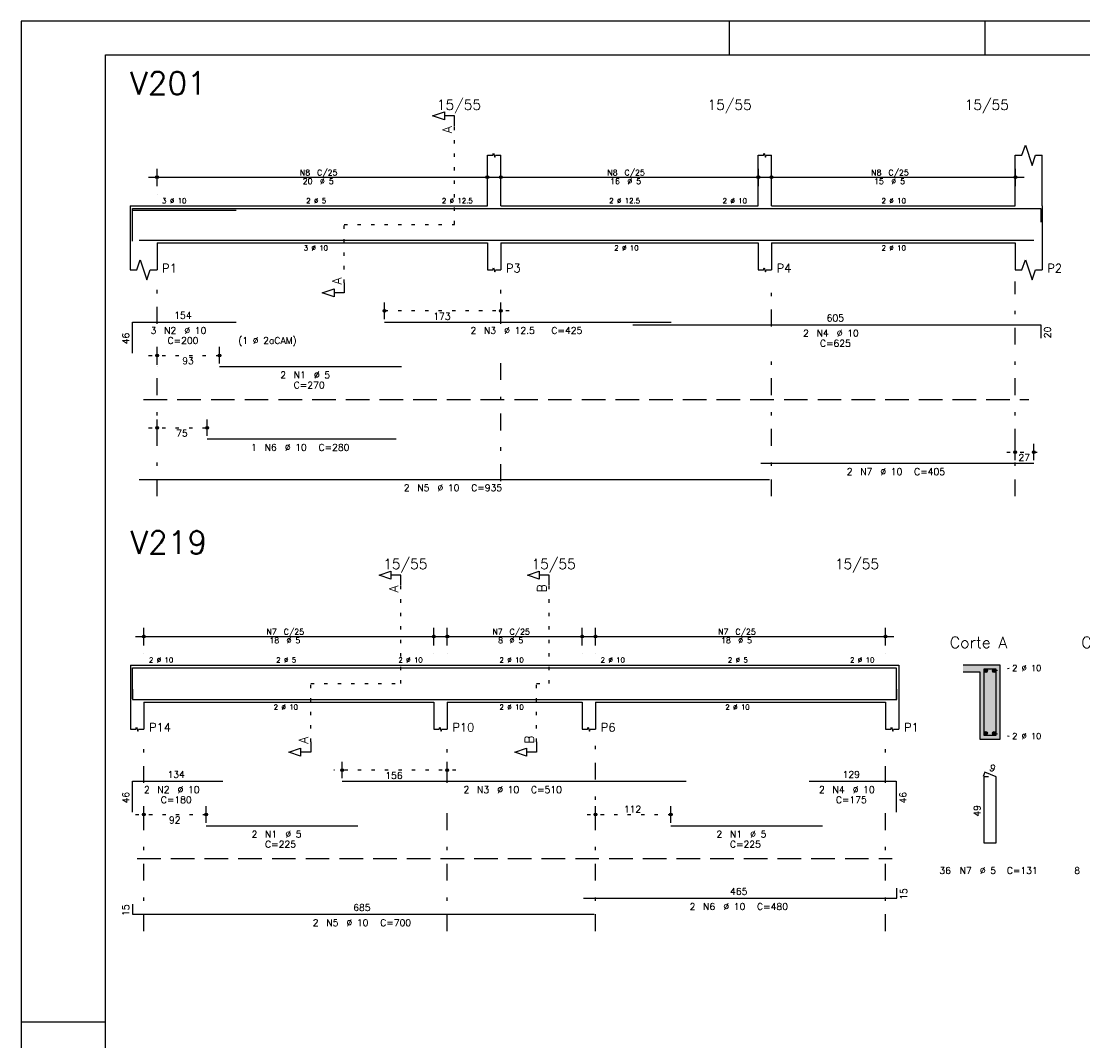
# Model space of a CAD drawing. Extents: x 0 to 84.1, y 0 to 59.4.
# Tile 2 of 7: x 0 to 31.5, y 29.1 to 59.4. Entities that reach past the tile are written whole.
import ezdxf

# ---------------------------------------------------------------- set-up
doc = ezdxf.new("R2010")
doc.units = 0
for name, pattern in [('ESTILO_TQS_0001', [1, 0.7, -0.3]), ('ESTILO_TQS_0002', [0.4, 0.1, -0.3]), ('ESTILO_TQS_0003', [1.5, 0.5, -0.4, 0.1, -0.5])]:
    doc.linetypes.add(name, pattern=pattern)
for name, color, linetype in [('1', 1, 'CONTINUOUS'), ('10', 10, 'CONTINUOUS'), ('2', 2, 'CONTINUOUS'), ('4', 4, 'CONTINUOUS'), ('6', 6, 'CONTINUOUS'), ('7', 7, 'CONTINUOUS')]:
    doc.layers.add(name, color=color, linetype=linetype)
doc.styles.get("Standard").update_dxf_attribs({"font": 'ROMANS.SHX'})

msp = doc.modelspace()

# ---------------------------------------------------------------- linework, layer by layer
at = {"layer": '1', "linetype": 'ESTILO_TQS_0002'}
for p, q in [((12.855, 53.37), (12.855, 56.29)), ((9.58, 51.635), (9.58, 53.37)), ((9.58, 53.37), (12.855, 53.37)), ((14.48, 50.8), (10.5293, 50.8)), ((3.78, 49.48), (6.135, 49.48)), ((3.78, 47.33), (5.77, 47.33)), ((29.24, 46.61), (30.29, 46.61)), ((11.265, 39.74), (11.265, 42.66)), ((15.665, 39.74), (15.665, 42.66)), ((28.865, 40.115), (29.31, 40.2)), ((8.59, 38.005), (8.59, 39.74)), ((8.59, 39.74), (11.265, 39.74)), ((15.29, 38.005), (15.29, 39.74)), ((15.29, 39.74), (15.665, 39.74)), ((28.865, 38.265), (29.31, 38.18)), ((12.89, 37.17), (9.27242, 37.17)), ((3.39, 35.85), (5.735, 35.85)), ((16.79, 35.85), (19.5265, 35.85))]:
    msp.add_line(p, q, dxfattribs=at)
at = {"layer": '1', "linetype": 'ESTILO_TQS_0001'}
for p, q in [((3.63, 48.175), (29.89, 48.175)), ((3.44, 34.545), (25.84, 34.545))]:
    msp.add_line(p, q, dxfattribs=at)
at = {"layer": '1', "linetype": 'CONTINUOUS'}
for centre in [(28.615, 40.115), (28.865, 40.115), (28.615, 38.265), (28.865, 38.265)]:
    msp.add_circle(centre, 0.05, dxfattribs=at)
for points in [[(28.665, 40.115), (28.59, 40.158301), (28.568015, 40.132101)], [(28.665, 40.115), (28.568015, 40.132101), (28.568015, 40.097899)], [(28.665, 40.115), (28.568015, 40.097899), (28.59, 40.071699)], [(28.665, 40.115), (28.623682, 40.16424), (28.59, 40.158301)], [(28.665, 40.115), (28.59, 40.071699), (28.623682, 40.06576)], [(28.665, 40.115), (28.653302, 40.147139), (28.623682, 40.16424)], [(28.665, 40.115), (28.623682, 40.06576), (28.653302, 40.082861)], [(28.665, 40.115), (28.653302, 40.082861), (28.665, 40.115)], [(28.915, 40.115), (28.84, 40.158301), (28.818015, 40.132101)], [(28.915, 40.115), (28.818015, 40.132101), (28.818015, 40.097899)], [(28.915, 40.115), (28.818015, 40.097899), (28.84, 40.071699)], [(28.915, 40.115), (28.873682, 40.16424), (28.84, 40.158301)], [(28.915, 40.115), (28.84, 40.071699), (28.873682, 40.06576)], [(28.915, 40.115), (28.903302, 40.147139), (28.873682, 40.16424)], [(28.915, 40.115), (28.873682, 40.06576), (28.903302, 40.082861)], [(28.915, 40.115), (28.903302, 40.082861), (28.915, 40.115)], [(28.665, 38.265), (28.59, 38.308301), (28.568015, 38.282101)], [(28.665, 38.265), (28.568015, 38.282101), (28.568015, 38.247899)], [(28.665, 38.265), (28.568015, 38.247899), (28.59, 38.221699)], [(28.665, 38.265), (28.623682, 38.31424), (28.59, 38.308301)], [(28.665, 38.265), (28.59, 38.221699), (28.623682, 38.21576)], [(28.665, 38.265), (28.653302, 38.297139), (28.623682, 38.31424)], [(28.665, 38.265), (28.623682, 38.21576), (28.653302, 38.232861)], [(28.665, 38.265), (28.653302, 38.232861), (28.665, 38.265)], [(28.915, 38.265), (28.84, 38.308301), (28.818015, 38.282101)], [(28.915, 38.265), (28.818015, 38.282101), (28.818015, 38.247899)], [(28.915, 38.265), (28.818015, 38.247899), (28.84, 38.221699)], [(28.915, 38.265), (28.873682, 38.31424), (28.84, 38.308301)], [(28.915, 38.265), (28.84, 38.221699), (28.873682, 38.21576)], [(28.915, 38.265), (28.903302, 38.297139), (28.873682, 38.31424)], [(28.915, 38.265), (28.873682, 38.21576), (28.903302, 38.232861)], [(28.915, 38.265), (28.903302, 38.232861), (28.915, 38.265)]]:
    msp.add_solid(points, dxfattribs=at)
at = {"layer": '10', "linetype": 'CONTINUOUS'}
for points in [[(28.44, 40.09), (29.04, 40.29), (27.94, 40.29)], [(28.44, 40.09), (27.94, 40.29), (27.94, 40.09)], [(28.44, 40.09), (29.04, 38.09), (29.04, 40.29)], [(28.44, 40.09), (28.44, 38.09), (29.04, 38.09)]]:
    msp.add_solid(points, dxfattribs=at)
at = {"layer": '2', "linetype": 'CONTINUOUS'}
for p, q in [((84.100006, 59.400002), (0, 59.400002)), ((0, 59.400002), (0, 0)), ((21, 59.400002), (21, 58.400002)), ((28.600006, 58.400002), (28.600006, 59.400002)), ((13.83, 53.92), (13.83, 55.42)), ((14.23, 53.92), (14.23, 55.42)), ((21.86, 53.92), (21.86, 55.42)), ((22.26, 53.92), (22.26, 55.42)), ((29.49, 53.92), (29.49, 55.42)), ((30.29, 53.92), (30.29, 55.42)), ((4.03, 54.5), (4.03, 55.02)), ((13.83, 54.5), (13.83, 55.02)), ((14.23, 54.5), (14.23, 55.02)), ((21.87, 54.5), (21.87, 55.02)), ((22.26, 54.5), (22.26, 55.02)), ((29.5, 54.5), (29.5, 55.02)), ((3.78, 54.77), (14.08, 54.77)), ((13.98, 54.77), (22.12, 54.77)), ((22.01, 54.77), (29.75, 54.77)), ((4.03, 54.25), (4.03, 54.25)), ((13.83, 54.25), (13.83, 54.25)), ((14.23, 54.25), (14.23, 54.25)), ((21.87, 54.25), (21.87, 54.25)), ((22.26, 54.25), (22.26, 54.25)), ((29.5, 54.25), (29.5, 54.25)), ((3.23, 53.92), (3.23, 52.82)), ((3.23, 53.92), (4.03, 53.92)), ((4.03, 53.92), (13.83, 53.92)), ((14.23, 53.92), (21.86, 53.92)), ((22.26, 53.92), (29.49, 53.92)), ((30.29, 53.92), (30.29, 52.82)), ((3.23, 52.82), (3.23, 52.02)), ((4.03, 52.82), (13.83, 52.82)), ((4.03, 52.82), (4.03, 52.02)), ((13.83, 52.82), (13.83, 52.02)), ((14.23, 52.82), (21.86, 52.82)), ((14.23, 52.82), (14.23, 52.02)), ((21.86, 52.82), (21.86, 52.02)), ((22.26, 52.82), (29.49, 52.82)), ((22.26, 52.82), (22.26, 52.02)), ((29.49, 52.82), (29.49, 52.02)), ((30.29, 52.82), (30.29, 52.02)), ((10.7793, 50.56), (10.7793, 51.05)), ((14.23, 50.56), (14.23, 51.05)), ((10.7793, 50.46), (10.7793, 50.46)), ((14.23, 50.46), (14.23, 50.46)), ((4.03, 49.24), (4.03, 49.73)), ((5.885, 49.24), (5.885, 49.73)), ((4.03, 49.14), (4.03, 49.14)), ((5.885, 49.14), (5.885, 49.14)), ((4.03, 47.09), (4.03, 47.58)), ((5.52, 47.09), (5.52, 47.58)), ((4.03, 46.99), (4.03, 46.99)), ((5.52, 46.99), (5.52, 46.99)), ((29.49, 46.37), (29.49, 46.86)), ((30.04, 46.37), (30.04, 46.86)), ((29.49, 46.27), (29.49, 46.27)), ((30.04, 46.27), (30.04, 46.27)), ((3.64, 40.87), (3.64, 41.39)), ((12.24, 40.87), (12.24, 41.39)), ((12.64, 40.87), (12.64, 41.39)), ((16.64, 40.87), (16.64, 41.39)), ((17.04, 40.87), (17.04, 41.39)), ((25.64, 40.87), (25.64, 41.39)), ((3.39, 41.14), (12.49, 41.14)), ((12.39, 41.14), (16.89, 41.14)), ((16.79, 41.14), (25.89, 41.14)), ((3.64, 40.62), (3.64, 40.62)), ((12.24, 40.62), (12.24, 40.62)), ((12.64, 40.62), (12.64, 40.62)), ((16.64, 40.62), (16.64, 40.62)), ((17.04, 40.62), (17.04, 40.62)), ((25.64, 40.62), (25.64, 40.62)), ((3.24, 40.29), (3.24, 39.19)), ((3.24, 40.29), (3.64, 40.29)), ((3.64, 40.29), (12.24, 40.29)), ((12.24, 40.29), (12.64, 40.29)), ((12.64, 40.29), (16.64, 40.29)), ((16.64, 40.29), (17.04, 40.29)), ((17.04, 40.29), (25.64, 40.29)), ((25.64, 40.29), (26.04, 40.29)), ((26.04, 40.29), (26.04, 39.19)), ((29.04, 40.29), (27.94, 40.29)), ((27.94, 40.09), (28.44, 40.09)), ((28.44, 40.09), (28.44, 38.09)), ((29.04, 38.09), (29.04, 40.29)), ((3.24, 39.19), (3.24, 38.39)), ((3.64, 39.19), (12.24, 39.19)), ((3.64, 39.19), (3.64, 38.39)), ((12.24, 39.19), (12.24, 38.39)), ((12.64, 39.19), (16.64, 39.19)), ((12.64, 39.19), (12.64, 38.39)), ((16.64, 39.19), (16.64, 38.39)), ((17.04, 39.19), (25.64, 39.19)), ((17.04, 39.19), (17.04, 38.39)), ((25.64, 39.19), (25.64, 38.39)), ((26.04, 39.19), (26.04, 38.39)), ((28.44, 38.09), (29.04, 38.09)), ((9.52242, 36.93), (9.52242, 37.42)), ((12.64, 36.93), (12.64, 37.42)), ((9.52242, 36.83), (9.52242, 36.83)), ((12.64, 36.83), (12.64, 36.83)), ((3.64, 35.61), (3.64, 36.1)), ((5.485, 35.61), (5.485, 36.1)), ((17.04, 35.61), (17.04, 36.1)), ((19.2765, 35.61), (19.2765, 36.1)), ((3.64, 35.51), (3.64, 35.51)), ((5.485, 35.51), (5.485, 35.51)), ((17.04, 35.51), (17.04, 35.51)), ((19.2765, 35.51), (19.2765, 35.51)), ((0, 29.700001), (0.5, 29.700001)), ((0.5, 29.700001), (1.5, 29.700001)), ((1.5, 29.700001), (2.5, 29.700001))]:
    msp.add_line(p, q, dxfattribs=at)
at = {"layer": '2', "linetype": 'ESTILO_TQS_0003'}
for p, q in [((4.03, 50.422), (4.03, 51.67)), ((14.23, 50.422), (14.23, 51.67)), ((22.26, 50.342), (22.26, 51.67)), ((29.49, 45.3), (29.49, 51.67)), ((4.03, 45.3), (4.03, 49.618)), ((14.23, 45.752), (14.23, 49.618)), ((22.26, 45.3), (22.26, 49.538)), ((3.64, 36.792), (3.64, 38.04)), ((12.64, 36.792), (12.64, 38.04)), ((17.04, 32.39), (17.04, 38.04)), ((25.64, 36.792), (25.64, 38.04)), ((3.64, 32.39), (3.64, 35.988)), ((12.64, 32.39), (12.64, 35.988)), ((25.64, 32.39), (25.64, 35.988))]:
    msp.add_line(p, q, dxfattribs=at)
at = {"layer": '2', "linetype": 'CONTINUOUS'}
for points in [[(83.100006, 1), (2.5, 1), (2.5, 58.400002), (83.100006, 58.400002), (83.100006, 1)], [(12.855, 56.29), (12.855, 56.59), (12.555, 56.59), (12.555, 56.47), (12.205, 56.59), (12.555, 56.71), (12.555, 56.59)], [(13.83, 55.42), (13.99, 55.42), (14.01, 55.48), (14.05, 55.36), (14.07, 55.42), (14.23, 55.42)], [(21.86, 55.42), (22.02, 55.42), (22.04, 55.48), (22.08, 55.36), (22.1, 55.42), (22.26, 55.42)], [(29.49, 55.42), (29.69, 55.42), (29.79, 55.72), (29.99, 55.12), (30.09, 55.42), (30.29, 55.42)], [(3.23, 52.02), (3.43, 52.02), (3.53, 52.32), (3.73, 51.72), (3.83, 52.02), (4.03, 52.02)], [(29.49, 52.02), (29.69, 52.02), (29.79, 52.32), (29.99, 51.72), (30.09, 52.02), (30.29, 52.02)], [(13.83, 52.02), (13.99, 52.02), (14.01, 52.08), (14.05, 51.96), (14.07, 52.02), (14.23, 52.02)], [(21.86, 52.02), (22.02, 52.02), (22.04, 52.08), (22.08, 51.96), (22.1, 52.02), (22.26, 52.02)], [(9.58, 51.635), (9.58, 51.335), (9.28, 51.335), (9.28, 51.215), (8.93, 51.335), (9.28, 51.455), (9.28, 51.335)], [(11.265, 42.66), (11.265, 42.96), (10.965, 42.96), (10.965, 42.84), (10.615, 42.96), (10.965, 43.08), (10.965, 42.96)], [(15.665, 42.66), (15.665, 42.96), (15.365, 42.96), (15.365, 42.84), (15.015, 42.96), (15.365, 43.08), (15.365, 42.96)], [(3.24, 38.39), (3.4, 38.39), (3.42, 38.45), (3.46, 38.33), (3.48, 38.39), (3.64, 38.39)], [(12.24, 38.39), (12.4, 38.39), (12.42, 38.45), (12.46, 38.33), (12.48, 38.39), (12.64, 38.39)], [(16.64, 38.39), (16.8, 38.39), (16.82, 38.45), (16.86, 38.33), (16.88, 38.39), (17.04, 38.39)], [(25.64, 38.39), (25.8, 38.39), (25.82, 38.45), (25.86, 38.33), (25.88, 38.39), (26.04, 38.39)], [(8.59, 38.005), (8.59, 37.705), (8.29, 37.705), (8.29, 37.585), (7.94, 37.705), (8.29, 37.825), (8.29, 37.705)], [(15.29, 38.005), (15.29, 37.705), (14.99, 37.705), (14.99, 37.585), (14.64, 37.705), (14.99, 37.825), (14.99, 37.705)]]:
    msp.add_lwpolyline(points, dxfattribs=at)
for centre, radius in [((4.03, 54.77), 0.041625), ((13.83, 54.77), 0.041625), ((14.23, 54.77), 0.041625), ((21.87, 54.77), 0.041625), ((22.26, 54.77), 0.041625), ((29.5, 54.77), 0.041625), ((4.03, 54.77), 0.02075), ((13.83, 54.77), 0.02075), ((14.23, 54.77), 0.02075), ((21.87, 54.77), 0.02075), ((22.26, 54.77), 0.02075), ((29.5, 54.77), 0.02075), ((10.7793, 50.8), 0.04), ((10.7793, 50.8), 0.02), ((14.23, 50.8), 0.04), ((14.23, 50.8), 0.02), ((4.03, 49.48), 0.04), ((4.03, 49.48), 0.02), ((5.885, 49.48), 0.04), ((5.885, 49.48), 0.02), ((4.03, 47.33), 0.04), ((4.03, 47.33), 0.02), ((5.52, 47.33), 0.04), ((5.52, 47.33), 0.02), ((29.49, 46.61), 0.04), ((29.49, 46.61), 0.02), ((30.04, 46.61), 0.04), ((30.04, 46.61), 0.02), ((3.64, 41.14), 0.041625), ((3.64, 41.14), 0.02075), ((12.24, 41.14), 0.041625), ((12.24, 41.14), 0.02075), ((12.64, 41.14), 0.041625), ((12.64, 41.14), 0.02075), ((16.64, 41.14), 0.041625), ((16.64, 41.14), 0.02075), ((17.04, 41.14), 0.041625), ((17.04, 41.14), 0.02075), ((25.64, 41.14), 0.041625), ((25.64, 41.14), 0.02075), ((9.52242, 37.17), 0.04), ((9.52242, 37.17), 0.02), ((12.64, 37.17), 0.04), ((12.64, 37.17), 0.02), ((3.64, 35.85), 0.04), ((3.64, 35.85), 0.02), ((5.485, 35.85), 0.04), ((5.485, 35.85), 0.02), ((17.04, 35.85), 0.04), ((17.04, 35.85), 0.02), ((19.2765, 35.85), 0.04), ((19.2765, 35.85), 0.02)]:
    msp.add_circle(centre, radius, dxfattribs=at)
at = {"layer": '4', "linetype": 'CONTINUOUS'}
for p, q in [((3.3, 52.92), (3.3, 53.84)), ((3.3, 53.84), (6.38, 53.84)), ((3.3, 52.87), (3.3, 53.79)), ((3.3, 53.79), (6.38, 53.79)), ((5.885, 53.84), (11.285, 53.84)), ((10.7793, 53.84), (19.2793, 53.84)), ((18.1452, 53.84), (30.2452, 53.84)), ((30.2452, 53.84), (30.2452, 53.44)), ((3.5, 52.9), (22.2, 52.9)), ((5.52, 52.9), (11.12, 52.9)), ((21.94, 52.9), (30.04, 52.9)), ((3.3, 39.29), (3.3, 40.21)), ((3.3, 40.21), (5.98, 40.21)), ((5.485, 40.21), (9.985, 40.21)), ((9.52242, 40.21), (19.72242, 40.21)), ((19.2765, 40.21), (23.7765, 40.21)), ((23.378, 40.21), (25.958, 40.21)), ((25.958, 40.21), (25.958, 39.29)), ((3.3, 39.57), (3.3, 39.27)), ((25.98, 39.27), (25.98, 39.57)), ((3.3, 39.27), (17, 39.27)), ((16.68, 39.27), (25.98, 39.27))]:
    msp.add_line(p, q, dxfattribs=at)
msp.add_lwpolyline([(28.56, 40.17), (28.56, 38.21), (28.92, 38.21), (28.92, 40.17), (28.56, 40.17)], dxfattribs=at)
at = {"layer": '6', "linetype": 'CONTINUOUS'}
for p, q in [((3.3, 49.55), (3.3, 50.47)), ((3.3, 50.47), (6.38, 50.47)), ((10.7793, 50.47), (19.2793, 50.47)), ((18.1452, 50.39), (30.2452, 50.39)), ((30.2452, 50.39), (30.2452, 49.99)), ((5.885, 49.15), (11.285, 49.15)), ((5.52, 47), (11.12, 47)), ((21.94, 46.28), (30.04, 46.28)), ((3.5, 45.8), (22.2, 45.8)), ((28.588338, 37.11), (28.533893, 36.98102)), ((28.7, 36.97), (28.56, 36.97)), ((28.56, 36.97), (28.56, 35.01)), ((28.92, 36.97), (28.588338, 37.11)), ((28.92, 35.01), (28.92, 36.97)), ((3.3, 35.92), (3.3, 36.84)), ((3.3, 36.84), (5.98, 36.84)), ((9.52242, 36.84), (19.72242, 36.84)), ((23.378, 36.84), (25.958, 36.84)), ((25.958, 36.84), (25.958, 35.92)), ((5.485, 35.52), (9.985, 35.52)), ((19.2765, 35.52), (23.7765, 35.52)), ((28.56, 35.01), (28.92, 35.01)), ((25.98, 33.37), (25.98, 33.67)), ((3.3, 33.19), (3.3, 32.89)), ((16.68, 33.37), (25.98, 33.37)), ((3.3, 32.89), (17, 32.89))]:
    msp.add_line(p, q, dxfattribs=at)

# ---------------------------------------------------------------- texts
at = {"layer": '2', "linetype": 'CONTINUOUS'}
for s, height, p in [('15/55', 0.3, (12.33, 56.77)), ('15/55', 0.3, (20.36, 56.77)), ('15/55', 0.3, (27.99, 56.77)), ('N8', 0.17, (8.267, 54.821)), ('C/25', 0.17, (8.777, 54.821)), ('N8', 0.17, (17.387, 54.821)), ('C/25', 0.17, (17.897, 54.821)), ('N8', 0.17, (25.217, 54.821)), ('C/25', 0.17, (25.727, 54.821)), ('20', 0.17, (8.352, 54.566)), ('%%c 5', 0.17, (8.862, 54.566)), ('16', 0.17, (17.472, 54.566)), ('%%c 5', 0.17, (17.982, 54.566)), ('15', 0.17, (25.302, 54.566)), ('%%c 5', 0.17, (25.812, 54.566)), ('3 %%c 10', 0.15, (4.18, 53.995)), ('2 %%c 5', 0.15, (8.455, 53.995)), ('2 %%c 12.5', 0.15, (12.48, 53.995)), ('2 %%c 12.5', 0.15, (17.445, 53.995)), ('2 %%c 10', 0.15, (20.81, 53.995)), ('2 %%c 10', 0.15, (25.525, 53.995)), ('3 %%c 10', 0.15, (8.38, 52.595)), ('2 %%c 10', 0.15, (17.595, 52.595)), ('2 %%c 10', 0.15, (25.525, 52.595)), ('P1', 0.25, (4.18, 51.945)), ('P3', 0.25, (14.38, 51.945)), ('P4', 0.25, (22.41, 51.945)), ('P2', 0.25, (30.44, 51.945)), ('154', 0.2, (4.54, 50.57)), ('173', 0.2, (12.22465, 50.54)), ('605', 0.2, (23.8952, 50.49)), ('3', 0.2, (3.84, 50.12)), ('N2', 0.2, (4.24, 50.12)), ('%%c 10', 0.2, (4.84, 50.12)), ('2', 0.2, (13.3293, 50.12)), ('N3', 0.2, (13.7293, 50.12)), ('%%c 12.5', 0.2, (14.3293, 50.12)), ('C=425', 0.2, (15.7293, 50.12)), ('2', 0.2, (23.1952, 50.04)), ('N4', 0.2, (23.5952, 50.04)), ('%%c 10', 0.2, (24.1952, 50.04)), ('C=200', 0.2, (4.34, 49.82)), ('(1 %%c 2aCAM)', 0.2, (6.44, 49.82)), ('C=625', 0.2, (23.6952, 49.74)), ('93', 0.2, (4.7775, 49.22)), ('2', 0.2, (7.685, 48.8)), ('N1', 0.2, (8.085, 48.8)), ('%%c 5', 0.2, (8.685, 48.8)), ('C=270', 0.2, (8.085, 48.5)), ('75', 0.2, (4.595, 47.07)), ('1', 0.2, (6.82, 46.65)), ('N6', 0.2, (7.22, 46.65)), ('%%c 10', 0.2, (7.82, 46.65)), ('C=280', 0.2, (8.82, 46.65)), ('27', 0.2, (29.585, 46.35)), ('2', 0.2, (24.49, 45.93)), ('N7', 0.2, (24.89, 45.93)), ('%%c 10', 0.2, (25.49, 45.93)), ('C=405', 0.2, (26.49, 45.93)), ('2', 0.2, (11.35, 45.45)), ('N5', 0.2, (11.75, 45.45)), ('%%c 10', 0.2, (12.35, 45.45)), ('C=935', 0.2, (13.35, 45.45)), ('15/55', 0.3, (10.74, 43.14)), ('15/55', 0.3, (15.14, 43.14)), ('15/55', 0.3, (24.14, 43.14)), ('N7', 0.17, (7.277, 41.191)), ('C/25', 0.17, (7.787, 41.191)), ('N7', 0.17, (13.977, 41.191)), ('C/25', 0.17, (14.487, 41.191)), ('N7', 0.17, (20.677, 41.191)), ('C/25', 0.17, (21.187, 41.191)), ('18', 0.17, (7.362, 40.936)), ('%%c 5', 0.17, (7.872, 40.936)), ('8', 0.17, (14.147, 40.936)), ('%%c 5', 0.17, (14.487, 40.936)), ('18', 0.17, (20.762, 40.936)), ('%%c 5', 0.17, (21.272, 40.936)), ('Corte A', 0.34, (27.55, 40.79)), ('Corte B', 0.34, (31.45, 40.79)), ('2 %%c 10', 0.15, (3.79, 40.365)), ('2 %%c 5', 0.15, (7.565, 40.365)), ('2 %%c 10', 0.15, (11.19, 40.365)), ('2 %%c 10', 0.15, (14.19, 40.365)), ('2 %%c 10', 0.15, (17.19, 40.365)), ('2 %%c 5', 0.15, (20.965, 40.365)), ('2 %%c 10', 0.15, (24.59, 40.365)), ('2 %%c 10', 0.18, (29.4, 40.11)), ('2 %%c 10', 0.15, (7.49, 38.965)), ('2 %%c 10', 0.15, (14.19, 38.965)), ('2 %%c 10', 0.15, (20.89, 38.965)), ('P14', 0.25, (3.79, 38.315)), ('P10', 0.25, (12.79, 38.315)), ('P6', 0.25, (17.19, 38.315)), ('P1', 0.25, (26.19, 38.315)), ('2 %%c 10', 0.18, (29.4, 38.09)), ('134', 0.2, (4.34, 36.94)), ('156', 0.2, (10.80121, 36.91)), ('129', 0.2, (24.368, 36.94)), ('2', 0.2, (3.64, 36.49)), ('N2', 0.2, (4.04, 36.49)), ('%%c 10', 0.2, (4.64, 36.49)), ('2', 0.2, (13.12242, 36.49)), ('N3', 0.2, (13.52242, 36.49)), ('%%c 10', 0.2, (14.12242, 36.49)), ('C=510', 0.2, (15.12242, 36.49)), ('2', 0.2, (23.668, 36.49)), ('N4', 0.2, (24.068, 36.49)), ('%%c 10', 0.2, (24.668, 36.49)), ('C=180', 0.2, (4.14, 36.19)), ('C=175', 0.2, (24.168, 36.19)), ('112', 0.2, (17.87825, 35.91)), ('92', 0.2, (4.3825, 35.59)), ('2', 0.2, (6.835, 35.17)), ('N1', 0.2, (7.235, 35.17)), ('%%c 5', 0.2, (7.835, 35.17)), ('2', 0.2, (20.6265, 35.17)), ('N1', 0.2, (21.0265, 35.17)), ('%%c 5', 0.2, (21.6265, 35.17)), ('C=225', 0.2, (7.235, 34.87)), ('C=225', 0.2, (21.0265, 34.87)), ('36', 0.2, (27.24, 34.09)), ('N7', 0.2, (27.84, 34.09)), ('%%c 5', 0.2, (28.44, 34.09)), ('C=131', 0.2, (29.24, 34.09)), ('8', 0.2, (31.24, 34.09)), ('465', 0.2, (21.03, 33.47)), ('685', 0.2, (9.85, 32.99)), ('2', 0.2, (19.83, 33.02)), ('N6', 0.2, (20.23, 33.02)), ('%%c 10', 0.2, (20.83, 33.02)), ('C=480', 0.2, (21.83, 33.02)), ('2', 0.2, (8.65, 32.54)), ('N5', 0.2, (9.05, 32.54)), ('%%c 10', 0.2, (9.65, 32.54)), ('C=700', 0.2, (10.65, 32.54))]:
    msp.add_text(s, height=height, dxfattribs=at).set_placement(p)
for s, height, rotation, p in [('A', 0.272, 90, (12.7734, 56.0724)), ('A', 0.272, 90, (9.4984, 51.5806)), ('46', 0.2, 90, (3.2, 49.81)), ('20', 0.2, 90, (30.5452, 49.99)), ('A', 0.272, 90, (11.1834, 42.4424)), ('B', 0.272, 90, (15.5834, 42.4424)), ('A', 0.272, 90, (8.5084, 37.9506)), ('B', 0.272, 90, (15.2084, 37.9506)), ('9', 0.2, 337.11462, (28.700929, 37.171017)), ('46', 0.2, 90, (3.2, 36.18)), ('46', 0.2, 90, (26.258, 36.18)), ('49', 0.2, 90, (28.46, 35.79)), ('15', 0.2, 90, (26.28, 33.32)), ('15', 0.2, 90, (3.2, 32.84))]:
    msp.add_text(s, height=height, rotation=rotation, dxfattribs=at).set_placement(p)
at = {"layer": '7', "linetype": 'CONTINUOUS'}
for s, p in [('V201', (3.23, 57.22)), ('V219', (3.24, 43.59))]:
    msp.add_text(s, height=0.68, dxfattribs=at).set_placement(p)

doc.saveas('drawing.dxf')
